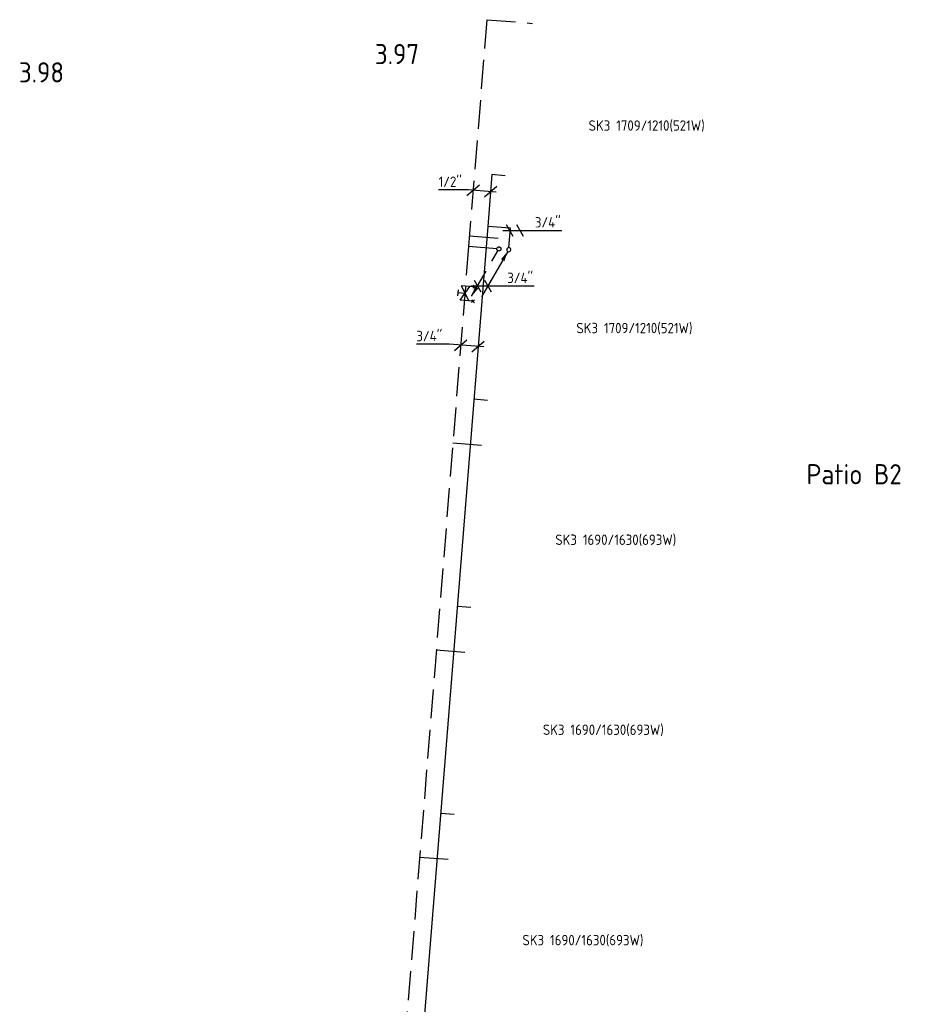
# Model space of a CAD drawing. Header units: millimetres. Extents: x -2687 to 63694, y -1198 to 65068.
# Tile 8 of 13: x 10671 to 18405, y 46638 to 55169. Entities that reach past the tile are written whole.
import ezdxf
from ezdxf.enums import TextEntityAlignment as Align

# ---------------------------------------------------------------- set-up
doc = ezdxf.new("R2010")
doc.units = ezdxf.units.MM
doc.header["$LTSCALE"] = 50
for name, pattern in [('2322107', [2000, 1000, 1000]), ('2322107_a', [2000, 1000, 1000]), ('2322108', [7, 5, -2]), ('2322108_a', [7, 5, -2])]:
    doc.linetypes.add(name, pattern=pattern)
for name, color, linetype in [('bTuwkundig', 7, 'Continuous'), ('WL561---_AANVOER', 1, '2322107'), ('WL561---_RETOUR', 5, '2322108'), ('WM561---', 1, 'Continuous'), ('WM561---_AANVOER', 1, 'Continuous'), ('WM561---_RETOUR', 1, 'Continuous'), ('WM570---_TOEVOER', 1, 'Continuous'), ('WT561---', 7, 'Continuous')]:
    doc.layers.add(name, color=color, linetype=linetype)
doc.styles.add('BURO-018', font='BUROFONT', dxfattribs={"height": 1.8})
doc.styles.add('STABICAD-018', font='ISOCP.SHX', dxfattribs={"height": 90})
doc.styles.add('STABICAD-035', font='ISOCP.SHX', dxfattribs={"height": 175})
doc.styles.get("Standard").update_dxf_attribs({"font": 'arial.ttf'})

# ---------------------------------------------------------------- blocks, each defined once
blk = doc.blocks.new('PI_SYM138')
at = {"color": 0, "linetype": 'Continuous'}
for p, q in [((-2.5, 1.5), (2.5, -1.5)), ((-2.5, -3), (-2.5, 1.5)), ((2.5, 1.5), (-2.5, -1.5)), ((-1, 2.5), (1, 2.5)), ((0, 0), (0, 2.5)), ((2.5, -3), (2.5, 1.5)), ((-3, -3.5), (-2, -2.5)), ((-3, -2.5), (-2, -3.5)), ((2, -3.5), (3, -2.5)), ((2, -2.5), (3, -3.5))]:
    blk.add_line(p, q, dxfattribs=at)
at = {"color": 0, "linetype": 'Continuous', "style": 'BURO-018'}
blk.add_attdef('PRODUCTCODE', text='', height=1.8, dxfattribs=at).set_placement((0, 0), align=Align.MIDDLE)
blk = doc.blocks.new('*U163')
at = {"color": 0, "linetype": 'Continuous'}
for p, q in [((-57.7, 0), (169.1, 0)), ((-28.9, 50), (28.9, -50)), ((60.1, 50), (117.9, -50)), ((169.1, 0), (453.1, 0))]:
    blk.add_line(p, q, dxfattribs=at)
at = {"color": 0, "linetype": 'Continuous', "style": 'STABICAD-018'}
blk.add_text("3/4''", height=90, dxfattribs=at).set_placement((219.1, 25))
at = {"layer": 'WM570---_TOEVOER', "color": 2, "style": 'STABICAD-018'}
blk.add_attdef('CODE', (14915.9, 53343.4, 3000), '', height=1.2, dxfattribs=at)
blk = doc.blocks.new('*U165')
at = {"linetype": '2322108'}
blk.add_hatch(color=2, dxfattribs=at).paths.add_polyline_path([(-236.2, -409.2), (-207.7, -324.7), (-177.3, -342.2)], flags=0)
at = {"color": 0, "linetype": '2322108'}
blk.add_line((0, 0), (0, 0, 1), dxfattribs=at)
at = {"color": 2, "linetype": '2322108_a'}
blk.add_line((-236.2, -409.2, 1), (-8.8, -15.2, 1), dxfattribs=at)
at = {"color": 2, "linetype": '2322108'}
blk.add_circle((0, 0, 1), 17.5, dxfattribs=at)
at = {"layer": 'WM561---', "color": 2}
for tag in ['SECTIONCODE', 'POSITIONCODE']:
    blk.add_attdef(tag, (14823.2, 53332.9, 149), '', height=1.2, dxfattribs=at)
at = {"layer": 'WM561---', "color": 2, "style": 'STABICAD-018'}
for tag, p in [('CODE', (14823.2, 53282.9, -1)), ('FLOORCODE', (14873.2, 53182.9, -1))]:
    blk.add_attdef(tag, p, '', height=1.2, dxfattribs=at)
blk = doc.blocks.new('*U164')
at = {"linetype": '2322107'}
blk.add_hatch(color=2, dxfattribs=at).paths.add_polyline_path([(-8.8, -15.2), (-37.3, -99.7), (-67.7, -82.2)], flags=0)
at = {"color": 0, "linetype": '2322107'}
blk.add_line((0, 0), (0, 0, 1), dxfattribs=at)
at = {"color": 2, "linetype": '2322107_a'}
blk.add_line((-8.8, -15.2, 1), (-236.2, -409.2, 1), dxfattribs=at)
at = {"color": 2, "linetype": '2322107'}
blk.add_arc((0, 0, 1), 17.5, 88.7011, 82.14944, dxfattribs=at)
at = {"layer": 'WM561---', "color": 2}
for tag in ['SECTIONCODE', 'POSITIONCODE']:
    blk.add_attdef(tag, (14908.5, 53326.4, 149), '', height=1.2, dxfattribs=at)
at = {"layer": 'WM561---', "color": 2, "style": 'STABICAD-018'}
for tag, p in [('CODE', (14908.5, 53276.4, -1)), ('FLOORCODE', (14958.5, 53176.4, -1))]:
    blk.add_attdef(tag, p, '', height=1.2, dxfattribs=at)
blk = doc.blocks.new('*U169')
at = {"color": 0, "linetype": 'Continuous'}
for p, q in [((-57.7, 0), (207.2, 0)), ((-28.9, 50), (28.9, -50)), ((60.1, 50), (117.9, -50)), ((207.2, 0), (491.2, 0))]:
    blk.add_line(p, q, dxfattribs=at)
at = {"color": 0, "linetype": 'Continuous', "style": 'STABICAD-018'}
blk.add_text("3/4''", height=90, dxfattribs=at).set_placement((257.2, 25))
at = {"layer": 'WM561---', "color": 2}
blk.add_attdef('CODE', (14638.3, 52862.5), '', height=1.2, dxfattribs=at)
blk = doc.blocks.new('*U167')
at = {"color": 0, "linetype": 'Continuous'}
for p, q in [((-193.1, 15.5), (-450.1, 15.5)), ((-204.8, -33.7), (-97.1, 57.9)), ((49.8, -4), (-193.1, 15.5)), ((-53.8, -45.8), (53.8, 45.8))]:
    blk.add_line(p, q, dxfattribs=at)
at = {"color": 0, "linetype": 'Continuous', "style": 'STABICAD-018'}
blk.add_text("1/2''", height=90, dxfattribs=at).set_placement((-450.1, 40.5))
at = {"layer": 'WM561---', "color": 2}
blk.add_attdef('CODE', (14750.8, 53679.5), '', height=1.2, dxfattribs=at)
blk = doc.blocks.new('*U168')
at = {"color": 0, "linetype": 'Continuous'}
for p, q in [((-250.8, 20.1), (-534.8, 20.1)), ((49.8, -4), (-250.8, 20.1)), ((-204.4, -33.8), (-96.7, 57.9)), ((-53.9, -45.8), (53.9, 45.8))]:
    blk.add_line(p, q, dxfattribs=at)
at = {"color": 0, "linetype": 'Continuous', "style": 'STABICAD-018'}
blk.add_text("3/4''", height=90, dxfattribs=at).set_placement((-534.8, 45.1))
at = {"layer": 'WM561---', "color": 2}
blk.add_attdef('CODE', (14642.9, 52337.9), '', height=1.2, dxfattribs=at)

msp = doc.modelspace()

# ---------------------------------------------------------------- linework, layer by layer
at = {"layer": 'WL561---_AANVOER', "linetype": '2322107'}
for p, q in [((14762.6, 53826.5), (14726.6, 53377.9)), ((14878.1, 53817.2), (14760.2, 53826.7)), ((14726.6, 53377.9), (14028.6, 44703.2)), ((14923.4, 53362.1), (14726.6, 53377.9)), ((14909.9, 53193.8), (14923.4, 53362.1)), ((14724, 51870.5), (14606, 51880)), ((14579.6, 50076.3), (14461.6, 50085.8)), ((14435.3, 48282.1), (14317.3, 48291.6))]:
    msp.add_line(p, q, dxfattribs=at)
at = {"layer": 'WL561---_RETOUR', "linetype": '2322108'}
for p, q in [((14718.3, 55169), (14560.8, 53203.9)), ((14718.3, 55169), (15112.9, 55137.4)), ((14568.5, 53296.9), (14833.9, 53275.6)), ((14560.8, 53203.9), (13849.1, 44325.7)), ((14805.8, 53184.3), (14560.8, 53203.9)), ((14424.2, 51502.7), (14689.6, 51481.4)), ((14279.8, 49708.5), (14545.2, 49687.2)), ((14135.5, 47914.3), (14400.8, 47893))]:
    msp.add_line(p, q, dxfattribs=at)

# ---------------------------------------------------------------- block references
at = {"layer": 'WL561---_AANVOER', "linetype": '2322107'}
msp.add_blockref('*U164', (14908.5, 53176.4, -1), dxfattribs=at)
at = {"layer": 'WL561---_RETOUR', "linetype": '2322108'}
msp.add_blockref('*U165', (14823.2, 53182.9, -1), dxfattribs=at)
at = {"layer": 'WL561---_RETOUR', "color": 2, "linetype": '2322108', "extrusion": (0, 0, -1), "xscale": 25, "yscale": 25, "zscale": 25, "rotation": 274.5873018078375}
msp.add_blockref('PI_SYM138', (-14529.8, 52797.7), dxfattribs=at)
at = {"layer": 'WM561---_AANVOER', "linetype": 'Continuous'}
for name, p in [('*U167', (14750.8, 53679.5)), ('*U168', (14642.9, 52337.9))]:
    msp.add_blockref(name, p, dxfattribs=at)
at = {"layer": 'WM561---_RETOUR', "linetype": 'Continuous'}
for name, p in [('*U163', (14915.9, 53343.4, 3000)), ('*U169', (14638.3, 52862.5))]:
    msp.add_blockref(name, p, dxfattribs=at)

# ---------------------------------------------------------------- texts
at = {"layer": 'bTuwkundig', "color": 3, "style": 'STABICAD-035'}
for s, p in [('3.97', (13749, 54783.6, -500)), ('3.98', (10664.1, 54625.2, -500)), ('Patio B2', (17488.4, 51143.3, -500))]:
    msp.add_text(s, height=175, dxfattribs=at).set_placement(p)
at = {"layer": 'WT561---', "color": 1, "style": 'STABICAD-018'}
for s, p in [('SK3 1709/1210(521W)', (15600.4, 54206.7)), ('SK3 1709/1210(521W)', (15494.3, 52452.3)), ('SK3 1690/1630(693W)', (15311.7, 50618.3)), ('SK3 1690/1630(693W)', (15203.8, 48972)), ('SK3 1690/1630(693W)', (15027.3, 47149.3))]:
    msp.add_text(s, height=90, dxfattribs=at).set_placement(p)

doc.saveas('drawing.dxf')
